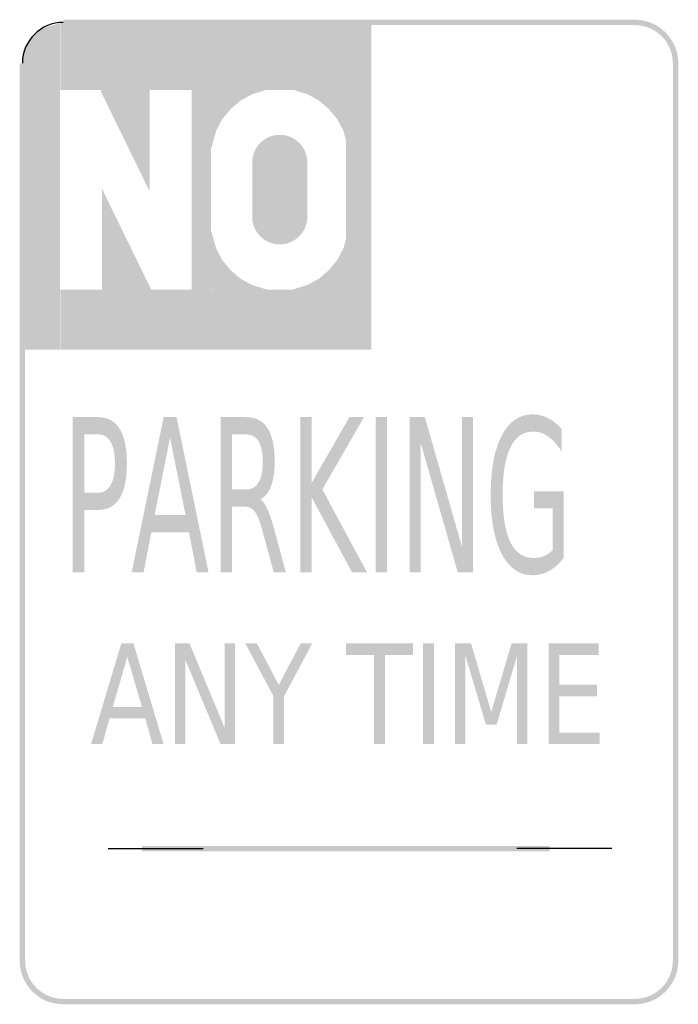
# Model space of a CAD drawing. Header units: inches. Extents: x -6 to 6, y -9 to 9.
import ezdxf

# ---------------------------------------------------------------- set-up
doc = ezdxf.new("R2010")
doc.units = ezdxf.units.IN
doc.header["$MEASUREMENT"] = 0

msp = doc.modelspace()

# ---------------------------------------------------------------- hatches: boundary and pattern name
for points in [[(-5.941, 8.315), (-5.265, 8.915), (-5.593, 8.817), (-5.817, 8.607), (-5.941, 8.315)], [(-5.94, 8.323), (-5.94, 2.962), (-5.267, 2.962), (-5.267, 8.91), (-5.94, 8.323)], [(-5.261, 7.693), (0.408, 7.693), (0.408, 8.918), (-5.261, 8.918), (-5.261, 7.693)], [(-5.207, 8.876), (5.207, 8.876), (5.207, 8.975), (-5.207, 8.975), (-5.207, 8.876)], [(6, 8.182), (5.996, 8.26), (5.985, 8.337), (5.966, 8.412), (5.94, 8.485), (5.906, 8.556), (5.866, 8.623), (5.82, 8.685), (5.768, 8.743), (5.71, 8.795), (5.647, 8.841), (5.581, 8.882), (5.51, 8.915), (5.437, 8.941), (5.361, 8.96), (5.284, 8.971), (5.207, 8.975), (5.207, 8.876), (5.275, 8.873), (5.342, 8.863), (5.408, 8.846), (5.472, 8.823), (5.534, 8.794), (5.592, 8.759), (5.647, 8.718), (5.697, 8.673), (5.743, 8.622), (5.784, 8.567), (5.819, 8.509), (5.848, 8.447), (5.871, 8.383), (5.887, 8.317), (5.897, 8.25), (5.901, 8.182), (6, 8.182)], [(-5.901, -8.182), (-5.901, 8.182), (-6, 8.182), (-6, -8.182), (-5.901, -8.182)], [(5.901, 8.182), (5.901, -8.182), (6, -8.182), (6, 8.182), (5.901, 8.182)], [(-3.635, 7.728), (-3.635, 5.85), (-4.532, 7.689), (-3.635, 7.728)], [(-1.825, 7.717), (-1.775, 7.612), (-1.397, 7.73), (-1.825, 7.717)], [(-0.698, 7.717), (-0.748, 7.612), (-1.126, 7.73), (-0.698, 7.717)], [(-2.869, 7.699), (-2.869, 4.036), (-2.514, 4.036), (-2.514, 7.699), (-2.869, 7.699)], [(-2.528, 7.696), (-2.143, 7.363), (-2.314, 7.154), (-2.528, 7.263), (-2.528, 7.696)], [(-2.527, 7.697), (-2.183, 7.322), (-1.979, 7.499), (-2.094, 7.71), (-2.527, 7.697)], [(-2.094, 7.71), (-1.979, 7.499), (-1.775, 7.612), (-1.825, 7.717), (-2.094, 7.71)], [(-0.429, 7.71), (-0.544, 7.499), (-0.748, 7.612), (-0.698, 7.717), (-0.429, 7.71)], [(0.004, 7.697), (-0.34, 7.322), (-0.544, 7.499), (-0.429, 7.71), (0.004, 7.697)], [(0.005, 7.696), (-0.38, 7.363), (-0.209, 7.154), (0.005, 7.263), (0.005, 7.696)], [(-0.053, 7.699), (-0.053, 4.036), (0.406, 4.036), (0.406, 7.699), (-0.053, 7.699)], [(-2.528, 7.263), (-2.314, 7.154), (-2.422, 6.947), (-2.528, 6.994), (-2.528, 7.263)], [(0.005, 7.263), (-0.209, 7.154), (-0.101, 6.947), (0.005, 6.994), (0.005, 7.263)], [(-2.528, 6.994), (-2.422, 6.947), (-2.528, 6.566), (-2.528, 6.994)], [(-0.759, 6.374), (-0.762, 6.423), (-0.769, 6.472), (-0.781, 6.52), (-0.798, 6.566), (-0.819, 6.611), (-0.844, 6.653), (-0.873, 6.693), (-0.906, 6.729), (-0.943, 6.762), (-0.983, 6.792), (-1.025, 6.817), (-1.069, 6.838), (-1.116, 6.855), (-1.164, 6.867), (-1.212, 6.874), (-1.261, 6.876), (-1.311, 6.874), (-1.359, 6.867), (-1.407, 6.855), (-1.454, 6.838), (-1.498, 6.817), (-1.54, 6.792), (-1.58, 6.762), (-1.616, 6.729), (-1.65, 6.693), (-1.679, 6.653), (-1.704, 6.611), (-1.725, 6.566), (-1.742, 6.52), (-1.754, 6.472), (-1.761, 6.423), (-1.764, 6.374), (-1.261, 6.374), (-0.759, 6.374)], [(0.005, 6.994), (-0.101, 6.947), (0.005, 6.566), (0.005, 6.994)], [(-1.764, 6.374), (-1.764, 5.381), (-0.759, 5.381), (-0.759, 6.374), (-1.764, 6.374)], [(-4.498, 4.01), (-4.498, 5.888), (-3.601, 4.049), (-4.498, 4.01)], [(-1.764, 5.381), (-1.761, 5.331), (-1.754, 5.283), (-1.742, 5.235), (-1.725, 5.188), (-1.704, 5.144), (-1.679, 5.102), (-1.65, 5.062), (-1.616, 5.026), (-1.58, 4.993), (-1.54, 4.963), (-1.498, 4.938), (-1.454, 4.917), (-1.407, 4.9), (-1.359, 4.888), (-1.311, 4.881), (-1.261, 4.879), (-1.212, 4.881), (-1.164, 4.888), (-1.116, 4.9), (-1.069, 4.917), (-1.025, 4.938), (-0.983, 4.963), (-0.943, 4.993), (-0.906, 5.026), (-0.873, 5.062), (-0.844, 5.102), (-0.819, 5.144), (-0.798, 5.188), (-0.781, 5.235), (-0.769, 5.283), (-0.762, 5.331), (-0.759, 5.381), (-1.261, 5.381), (-1.764, 5.381)], [(-2.528, 4.761), (-2.422, 4.808), (-2.528, 5.189), (-2.528, 4.761)], [(0.005, 4.761), (-0.101, 4.808), (0.005, 5.189), (0.005, 4.761)], [(-2.528, 4.492), (-2.314, 4.601), (-2.422, 4.808), (-2.528, 4.761), (-2.528, 4.492)], [(0.005, 4.492), (-0.209, 4.601), (-0.101, 4.808), (0.005, 4.761), (0.005, 4.492)], [(-2.528, 4.059), (-2.143, 4.392), (-2.314, 4.601), (-2.528, 4.492), (-2.528, 4.059)], [(0.005, 4.059), (-0.38, 4.392), (-0.209, 4.601), (0.005, 4.492), (0.005, 4.059)], [(-2.527, 4.058), (-2.183, 4.433), (-1.979, 4.256), (-2.094, 4.045), (-2.527, 4.058)], [(0.004, 4.058), (-0.34, 4.433), (-0.544, 4.256), (-0.429, 4.045), (0.004, 4.058)], [(-2.094, 4.045), (-1.979, 4.256), (-1.775, 4.142), (-1.825, 4.038), (-2.094, 4.045)], [(-1.825, 4.038), (-1.775, 4.142), (-1.397, 4.025), (-1.825, 4.038)], [(-0.698, 4.038), (-0.748, 4.142), (-1.126, 4.025), (-0.698, 4.038)], [(-0.429, 4.045), (-0.544, 4.256), (-0.748, 4.142), (-0.698, 4.038), (-0.429, 4.045)], [(-5.261, 2.962), (0.408, 2.962), (0.408, 4.056), (-5.261, 4.056), (-5.261, 2.962)], [(-0.885, 1.729), (-0.678, 1.729), (-0.678, 0.534), (0.007, 1.729), (0.273, 1.729), (-0.485, 0.411), (0.326, -1.098), (0.054, -1.098), (-0.678, 0.263), (-0.678, -1.098), (-0.885, -1.098), (-0.885, 1.729)], [(0.487, 1.729), (0.694, 1.729), (0.694, -1.098), (0.487, -1.098), (0.487, 1.729)], [(1.104, 1.729), (1.382, 1.729), (2.059, -0.636), (2.059, 1.729), (2.259, 1.729), (2.259, -1.098), (1.981, -1.098), (1.304, 1.267), (1.304, -1.098), (1.104, -1.098), (1.104, 1.729)], [(-3.169, -2.397), (-2.906, -2.397), (-2.267, -3.932), (-2.267, -2.397), (-2.078, -2.397), (-2.078, -4.232), (-2.341, -4.232), (-2.98, -2.697), (-2.98, -4.232), (-3.169, -4.232), (-3.169, -2.397)], [(-1.888, -2.397), (-1.678, -2.397), (-1.279, -3.152), (-0.882, -2.397), (-0.671, -2.397), (-1.182, -3.358), (-1.182, -4.232), (-1.377, -4.232), (-1.377, -3.358), (-1.888, -2.397)], [(-0.054, -2.397), (1.164, -2.397), (1.164, -2.606), (0.653, -2.606), (0.653, -4.232), (0.457, -4.232), (0.457, -2.606), (-0.054, -2.606), (-0.054, -2.397)], [(1.351, -2.397), (1.546, -2.397), (1.546, -4.232), (1.351, -4.232), (1.351, -2.397)], [(1.933, -2.397), (2.224, -2.397), (2.592, -3.646), (2.961, -2.397), (3.252, -2.397), (3.252, -4.232), (3.062, -4.232), (3.062, -2.621), (2.69, -3.879), (2.495, -3.879), (2.122, -2.621), (2.122, -4.232), (1.933, -4.232), (1.933, -2.397)], [(3.639, -2.397), (4.55, -2.397), (4.55, -2.606), (3.835, -2.606), (3.835, -3.149), (4.521, -3.149), (4.521, -3.358), (3.835, -3.358), (3.835, -4.023), (4.568, -4.023), (4.568, -4.232), (3.639, -4.232), (3.639, -2.397)], [(-3.773, -6.186), (3.657, -6.186), (3.657, -6.087), (-3.773, -6.087), (-3.773, -6.186)], [(-6, -8.182), (-5.996, -8.26), (-5.985, -8.337), (-5.966, -8.412), (-5.94, -8.485), (-5.906, -8.556), (-5.866, -8.623), (-5.82, -8.685), (-5.768, -8.743), (-5.71, -8.795), (-5.647, -8.842), (-5.581, -8.882), (-5.51, -8.915), (-5.437, -8.941), (-5.361, -8.96), (-5.284, -8.971), (-5.207, -8.975), (-5.207, -8.876), (-5.275, -8.873), (-5.342, -8.863), (-5.408, -8.846), (-5.472, -8.823), (-5.534, -8.794), (-5.592, -8.759), (-5.647, -8.718), (-5.697, -8.673), (-5.743, -8.622), (-5.784, -8.568), (-5.819, -8.509), (-5.848, -8.447), (-5.871, -8.383), (-5.887, -8.317), (-5.897, -8.25), (-5.901, -8.182), (-6, -8.182)], [(5.207, -8.975), (5.284, -8.971), (5.361, -8.96), (5.437, -8.941), (5.51, -8.915), (5.581, -8.882), (5.647, -8.842), (5.71, -8.795), (5.768, -8.743), (5.82, -8.685), (5.866, -8.623), (5.906, -8.556), (5.94, -8.485), (5.966, -8.412), (5.985, -8.337), (5.996, -8.26), (6, -8.182), (5.901, -8.182), (5.897, -8.25), (5.887, -8.317), (5.871, -8.383), (5.848, -8.447), (5.819, -8.509), (5.784, -8.568), (5.743, -8.622), (5.697, -8.673), (5.647, -8.718), (5.592, -8.759), (5.534, -8.794), (5.472, -8.823), (5.408, -8.846), (5.342, -8.863), (5.275, -8.873), (5.207, -8.876), (5.207, -8.975)], [(5.207, -8.876), (-5.207, -8.876), (-5.207, -8.975), (5.207, -8.975), (5.207, -8.876)]]:
    msp.add_hatch(color=7).paths.add_polyline_path(points)
h = msp.add_hatch(color=7)
edge = h.paths.add_edge_path()
edge.add_line((-5.032, 1.729), (-4.566, 1.729))
edge.add_spline(control_points=[(-4.566, 1.729), (-4.395, 1.729), (-4.266, 1.657), (-4.178, 1.514), (-4.091, 1.371), (-4.047, 1.161), (-4.047, 0.884), (-4.047, 0.606), (-4.091, 0.395), (-4.178, 0.252), (-4.266, 0.11), (-4.395, 0.038), (-4.566, 0.038)], knot_values=[0, 0, 0, 0, 1, 1, 1, 2, 2, 2, 3, 3, 3, 4, 4, 4, 4], degree=3, periodic=0)
edge.add_line((-4.566, 0.038), (-4.825, 0.038))
edge.add_line((-4.825, 0.038), (-4.825, -1.098))
edge.add_line((-4.825, -1.098), (-5.032, -1.098))
edge.add_line((-5.032, -1.098), (-5.032, 1.729))
edge = h.paths.add_edge_path(flags=0)
edge.add_line((-4.825, 1.415), (-4.825, 0.352))
edge.add_line((-4.825, 0.352), (-4.566, 0.352))
edge.add_spline(control_points=[(-4.566, 0.352), (-4.47, 0.352), (-4.396, 0.399), (-4.343, 0.491), (-4.29, 0.583), (-4.264, 0.714), (-4.264, 0.884), (-4.264, 1.054), (-4.29, 1.184), (-4.343, 1.276), (-4.396, 1.368), (-4.47, 1.415), (-4.566, 1.415)], knot_values=[0, 0, 0, 0, 1, 1, 1, 2, 2, 2, 3, 3, 3, 4, 4, 4, 4], degree=3, periodic=0)
edge.add_line((-4.566, 1.415), (-4.825, 1.415))
h = msp.add_hatch(color=7)
h.paths.add_polyline_path([(-3.377, 1.729), (-3.142, 1.729), (-2.56, -1.098), (-2.775, -1.098), (-2.915, -0.373), (-3.603, -0.373), (-3.742, -1.098), (-3.96, -1.098), (-3.377, 1.729)])
h.paths.add_polyline_path([(-3.26, 1.352), (-3.541, -0.055), (-2.978, -0.055), (-3.26, 1.352)], flags=0)
h = msp.add_hatch(color=7)
edge = h.paths.add_edge_path()
edge.add_spline(control_points=[(-1.615, 0.228), (-1.571, 0.2), (-1.527, 0.14), (-1.486, 0.05), (-1.444, -0.041), (-1.402, -0.166), (-1.36, -0.325)], knot_values=[0, 0, 0, 0, 1, 1, 1, 2, 2, 2, 2], degree=3, periodic=0)
edge.add_line((-1.36, -0.325), (-1.15, -1.098))
edge.add_line((-1.15, -1.098), (-1.372, -1.098))
edge.add_line((-1.372, -1.098), (-1.568, -0.373))
edge.add_spline(control_points=[(-1.568, -0.373), (-1.618, -0.183), (-1.666, -0.058), (-1.714, 0.004), (-1.761, 0.066), (-1.825, 0.097), (-1.907, 0.097)], knot_values=[0, 0, 0, 0, 1, 1, 1, 2, 2, 2, 2], degree=3, periodic=0)
edge.add_line((-1.907, 0.097), (-2.132, 0.097))
edge.add_line((-2.132, 0.097), (-2.132, -1.098))
edge.add_line((-2.132, -1.098), (-2.339, -1.098))
edge.add_line((-2.339, -1.098), (-2.339, 1.729))
edge.add_line((-2.339, 1.729), (-1.873, 1.729))
edge.add_spline(control_points=[(-1.873, 1.729), (-1.698, 1.729), (-1.568, 1.661), (-1.482, 1.526), (-1.397, 1.391), (-1.354, 1.187), (-1.354, 0.915), (-1.354, 0.737), (-1.376, 0.589), (-1.42, 0.472), (-1.465, 0.354), (-1.53, 0.273), (-1.615, 0.228)], knot_values=[0, 0, 0, 0, 1, 1, 1, 2, 2, 2, 3, 3, 3, 4, 4, 4, 4], degree=3, periodic=0)
edge = h.paths.add_edge_path(flags=0)
edge.add_line((-2.132, 1.415), (-2.132, 0.411))
edge.add_line((-2.132, 0.411), (-1.873, 0.411))
edge.add_spline(control_points=[(-1.873, 0.411), (-1.773, 0.411), (-1.698, 0.454), (-1.647, 0.539), (-1.596, 0.624), (-1.571, 0.749), (-1.571, 0.915), (-1.571, 1.08), (-1.596, 1.205), (-1.647, 1.289), (-1.698, 1.373), (-1.773, 1.415), (-1.873, 1.415)], knot_values=[0, 0, 0, 0, 1, 1, 1, 2, 2, 2, 3, 3, 3, 4, 4, 4, 4], degree=3, periodic=0)
edge.add_line((-1.873, 1.415), (-2.132, 1.415))
h = msp.add_hatch(color=7)
edge = h.paths.add_edge_path()
edge.add_line((3.71, -0.694), (3.71, 0.065))
edge.add_line((3.71, 0.065), (3.372, 0.065))
edge.add_line((3.372, 0.065), (3.372, 0.379))
edge.add_line((3.372, 0.379), (3.914, 0.379))
edge.add_line((3.914, 0.379), (3.914, -0.835))
edge.add_spline(control_points=[(3.914, -0.835), (3.835, -0.939), (3.747, -1.018), (3.651, -1.072), (3.554, -1.126), (3.452, -1.153), (3.343, -1.153), (3.104, -1.153), (2.918, -1.024), (2.783, -0.765), (2.649, -0.507), (2.582, -0.148), (2.582, 0.313), (2.582, 0.775), (2.649, 1.135), (2.783, 1.393), (2.918, 1.651), (3.104, 1.78), (3.343, 1.78), (3.442, 1.78), (3.536, 1.757), (3.626, 1.712), (3.716, 1.666), (3.799, 1.599), (3.874, 1.511)], knot_values=[0, 0, 0, 0, 1, 1, 1, 2, 2, 2, 3, 3, 3, 4, 4, 4, 5, 5, 5, 6, 6, 6, 7, 7, 7, 8, 8, 8, 8], degree=3, periodic=0)
edge.add_line((3.874, 1.511), (3.874, 1.104))
edge.add_spline(control_points=[(3.874, 1.104), (3.798, 1.224), (3.717, 1.314), (3.631, 1.375), (3.545, 1.435), (3.455, 1.466), (3.36, 1.466), (3.174, 1.466), (3.033, 1.369), (2.94, 1.176), (2.846, 0.983), (2.799, 0.695), (2.799, 0.313), (2.799, -0.068), (2.846, -0.356), (2.94, -0.549), (3.033, -0.742), (3.174, -0.838), (3.36, -0.838), (3.433, -0.838), (3.499, -0.827), (3.556, -0.803), (3.613, -0.78), (3.664, -0.744), (3.71, -0.694)], knot_values=[0, 0, 0, 0, 1, 1, 1, 2, 2, 2, 3, 3, 3, 4, 4, 4, 5, 5, 5, 6, 6, 6, 7, 7, 7, 8, 8, 8, 8], degree=3, periodic=0)
h = msp.add_hatch(color=7)
h.paths.add_polyline_path([(-4.149, -2.397), (-3.927, -2.397), (-3.378, -4.232), (-3.581, -4.232), (-3.713, -3.761), (-4.363, -3.761), (-4.494, -4.232), (-4.7, -4.232), (-4.149, -2.397)])
h.paths.add_polyline_path([(-4.039, -2.642), (-4.304, -3.555), (-3.773, -3.555), (-4.039, -2.642)], flags=0)

# ---------------------------------------------------------------- linework, layer by layer
at = {"color": 7}
for p, q in [((-4.387, -6.136), (-2.658, -6.136)), ((4.786, -6.136), (3.056, -6.136))]:
    msp.add_line(p, q, dxfattribs=at)
msp.add_open_spline([(-5.207, 8.926), (-5.617, 8.926), (-5.95, 8.593), (-5.95, 8.182)], degree=3, dxfattribs=at)

doc.saveas('drawing.dxf')
